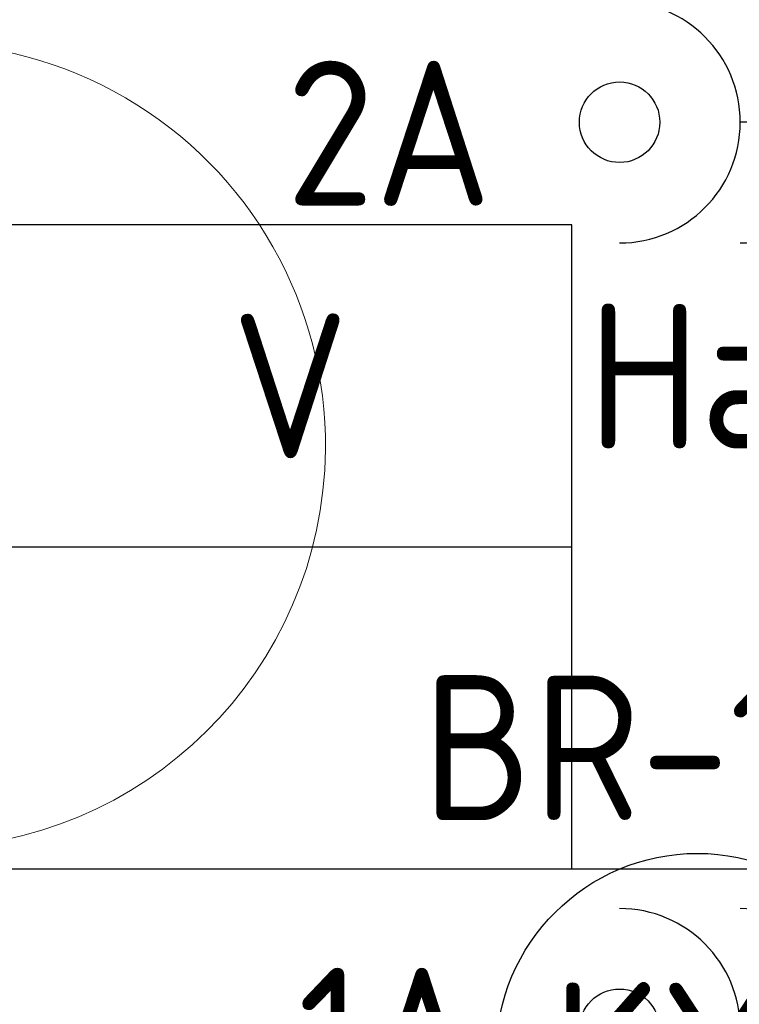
# Model space of a CAD drawing. Header units: millimetres. Extents: x -39149 to 267781, y -2340 to 58540.
# Tile 23 of 244: x 5454 to 6349, y 9063 to 10286. Entities that reach past the tile are written whole.
import ezdxf
from ezdxf.enums import TextEntityAlignment as Align

# ---------------------------------------------------------------- set-up
doc = ezdxf.new("R2010")
doc.units = ezdxf.units.MM
doc.header["$LTSCALE"] = 100
doc.header["$MEASUREMENT"] = 0
doc.linetypes.add('E_GOOT2', pattern=[2000, 1000, 1000])
for name, color, linetype in [('82 Interieur', 7, 'Continuous'), ('EL6131--_KG', 3, 'Continuous'), ('EL6311--_LICHT_BINNEN', 3, 'Continuous'), ('handhaven - AL$1A---_ALGEMEEN', 8, 'Continuous')]:
    doc.layers.add(name, color=color, linetype=linetype)
doc.styles.add('BURO-018', font='isocp.shx', dxfattribs={"height": 180})

# ---------------------------------------------------------------- blocks, each defined once
blk = doc.blocks.new('Slab_311_7', base_point=(4834.4, 9751.9))
at = {"layer": '82 Interieur', "color": 8, "linetype": 'Continuous', "lineweight": 0}
blk.add_lwpolyline([(4834.4, 9751.9, -1.01), (5834.4, 9751.9, -0.99)], format="xyb", close=True, dxfattribs=at)
blk = doc.blocks.new('1115B3A')
at = {"layer": 'handhaven - AL$1A---_ALGEMEEN', "color": 0, "linetype": 'Continuous'}
blk.add_circle((0, 0), 2.5, dxfattribs=at)
at = {"layer": 'handhaven - AL$1A---_ALGEMEEN', "color": 0, "linetype": 'Continuous', "style": 'BURO-018'}
for tag, p in [('CIRCUIT', (0, 5)), ('PANEL', (0, 5)), ('SUBCIRCUIT', (4.5, 5)), ('LIGHTFIXTURECODE', (0, 0)), ('SWITCHCODE', (4.5, -1))]:
    blk.add_attdef(tag, text='', height=1.8, dxfattribs=at).set_placement(p, align=Align.MIDDLE)
blk = doc.blocks.new('E00407')
at = {"color": 0}
blk.add_line((0, 1), (0, 4.5), dxfattribs=at)
at = {"color": 0, "linetype": 'Continuous'}
blk.add_line((-1.5, 3), (1.5, 3), dxfattribs=at)
blk.add_circle((0, 6), 0.5, dxfattribs=at)
at = {"color": 0}
for centre in [(0, 6), (0, 4.5)]:
    blk.add_arc(centre, 1.5, 180, 0, dxfattribs=at)
at = {"color": 0, "linetype": 'Continuous', "style": 'BURO-018'}
for tag, p in [('PANEL', (0, 11)), ('CIRCUIT', (0, 8)), ('SUBCIRCUIT', (4.5, 8)), ('SWITCHCODE', (3.5, 5))]:
    blk.add_attdef(tag, text='', height=1.8, dxfattribs=at).set_placement(p, align=Align.MIDDLE)
at = {"color": 0, "linetype": 'Continuous', "style": 'BURO-018', "flags": 1}
blk.add_attdef('ARTICLECODE', text='', height=1.8, dxfattribs=at).set_placement((0, 0), align=Align.MIDDLE)
blk = doc.blocks.new('E00129')
at = {"color": 0, "linetype": 'Continuous'}
for p, q in [((11, 8), (-11, 8)), ((11, 0), (11, 8)), ((-11, 4), (11, 4)), ((-11, 0), (11, 0))]:
    blk.add_line(p, q, dxfattribs=at)
at = {"color": 0, "linetype": 'Continuous', "style": 'BURO-018'}
for tag, p in [('E_TEXT1', (-8.5, 6)), ('E_TEXT2', (-3.5, 6)), ('E_TEXT3', (1.5, 6)), ('E_TEXT4', (7.5, 6)), ('E_TEXT5', (-8.5, 2)), ('E_TEXT6', (-1, 2)), ('E_TEXT7', (7.5, 2))]:
    blk.add_attdef(tag, text='', height=1.8, dxfattribs=at).set_placement(p, align=Align.MIDDLE)

msp = doc.modelspace()

# ---------------------------------------------------------------- linework, layer by layer
at = {"layer": 'EL6131--_KG', "linetype": 'E_GOOT2'}
msp.add_line((6140.6, 9231.2), (6838.6, 9231.2), dxfattribs=at)

# ---------------------------------------------------------------- block references
at = {"layer": '82 Interieur', "color": 30, "linetype": 'Continuous', "lineweight": 0}
msp.add_blockref('Slab_311_7', (4834.4, 9751.9), dxfattribs=at)
at = {"layer": 'EL6131--_KG', "linetype": 'E_GOOT2'}
ref = msp.add_blockref('E00129', (5040.6, 9231.2), dxfattribs=dict(at, xscale=100, yscale=100, zscale=100))
ref.add_attrib('E_TEXT4', 'V', dxfattribs={"layer": '0', "color": 0, "linetype": 'Continuous', "height": 180, "style": 'BURO-018'}).set_placement((5790.6, 9831.2), align=Align.MIDDLE)
at = {"layer": 'EL6311--_LICHT_BINNEN', "linetype": 'Continuous'}
ref = msp.add_blockref('E00407', (6799.9, 10158.6), dxfattribs=dict(at, xscale=100, yscale=100, zscale=100, rotation=90))
ref.add_attrib('ARTICLECODE', 'Hanglamp', dxfattribs={"layer": '0', "linetype": 'ByBlock', "height": 180, "style": 'BURO-018'}).set_placement((6629.8, 9816.3), align=Align.MIDDLE)
ref.add_attrib('CIRCUIT', '2A', dxfattribs={"layer": '0', "linetype": 'ByBlock', "height": 180, "style": 'BURO-018'}).set_placement((5913.2, 10144.8), align=Align.MIDDLE)
ref.add_attrib('SWITCHCODE', 'BR-1-5', dxfattribs={"layer": '0', "linetype": 'ByBlock', "height": 180, "style": 'BURO-018'}).set_placement((6299.9, 10508.6), align=Align.MIDDLE)
ref = msp.add_blockref('E00407', (6799.9, 9031.8), dxfattribs=dict(at, xscale=100, yscale=100, zscale=100, rotation=90))
ref.add_attrib('ARTICLECODE', 'Hanglamp', dxfattribs={"layer": '0', "linetype": 'ByBlock', "height": 180, "style": 'BURO-018'}).set_placement((6629.8, 8689.5), align=Align.MIDDLE)
ref.add_attrib('CIRCUIT', '1A', dxfattribs={"layer": '0', "linetype": 'ByBlock', "height": 180, "style": 'BURO-018'}).set_placement((5913.2, 9018), align=Align.MIDDLE)
ref.add_attrib('SWITCHCODE', 'BR-1-5', dxfattribs={"layer": '0', "linetype": 'ByBlock', "height": 180, "style": 'BURO-018'}).set_placement((6299.9, 9381.8), align=Align.MIDDLE)
ref = msp.add_blockref('1115B3A', (6296.5, 9000.3), dxfattribs=dict(at, xscale=100, yscale=100, zscale=100))
ref.add_attrib('LIGHTFIXTURECODE', 'KX1', dxfattribs={"layer": '0', "color": 3, "linetype": 'ByBlock', "height": 180, "style": 'BURO-018'}).set_placement((6296.5, 9000.3), align=Align.MIDDLE)
ref.add_attrib('SWITCHCODE', 'BR-1-3', dxfattribs={"layer": '0', "color": 3, "linetype": 'ByBlock', "height": 180, "style": 'BURO-018'}).set_placement((6646.5, 8650.3), align=Align.MIDDLE)

doc.saveas('drawing.dxf')
